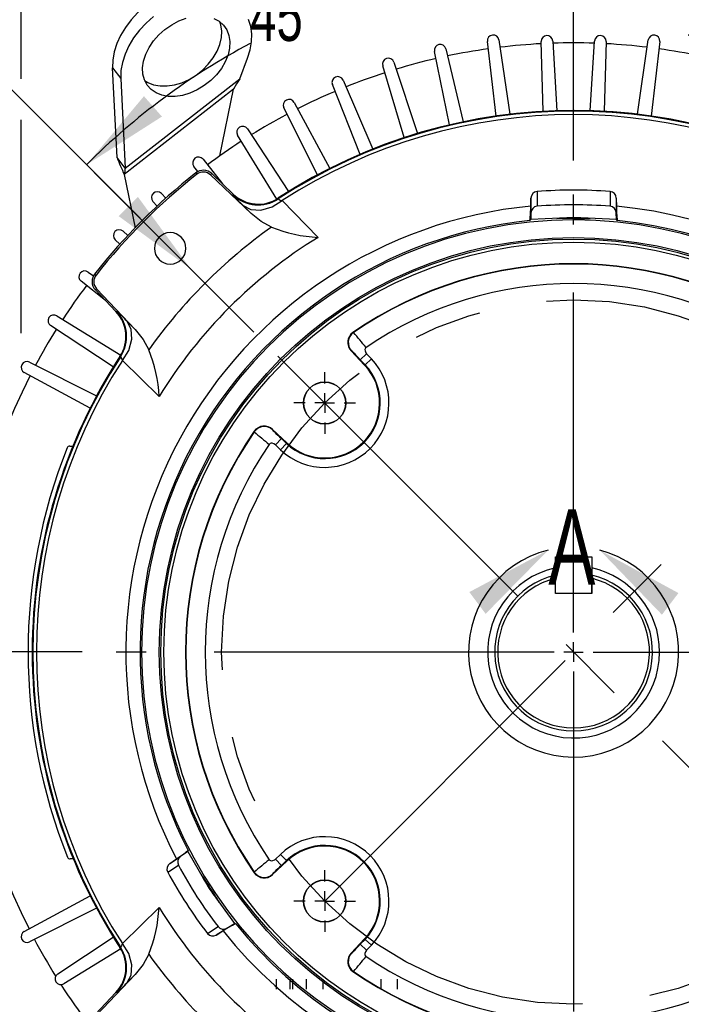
# Model space of a CAD drawing. Header units: inches. Extents: x 0 to 77, y 0 to 59.5.
# Tile 10 of 16: x 55 to 61.8, y 17.2 to 27.4. Entities that reach past the tile are written whole.
import ezdxf

# ---------------------------------------------------------------- set-up
doc = ezdxf.new("R2010")
doc.units = ezdxf.units.IN
doc.header["$LTSCALE"] = 7
doc.header["$MEASUREMENT"] = 0
doc.linetypes.add('CENTERX2', pattern=[0.8, 0.5, -0.1, 0.1, -0.1])
doc.linetypes.add('HIDDEN', pattern=[0.075, 0.05, -0.025])
doc.layers.add('CENTER', color=40, linetype='CENTERX2')
doc.layers.add('HIDDEN', color=102, linetype='HIDDEN')
doc.layers.add('DIMENSIONS', color=140, linetype='Continuous', lineweight=25)
doc.layers.add('TEXT', color=140, linetype='Continuous', lineweight=25)
doc.styles.add('SLDTEXTSTYLE0', font='TXT', dxfattribs={"width": 0.7})
doc.dimstyles.new('SLDDIMSTYLE0', dxfattribs={"dimtxt": 0.518519, "dimasz": 0.91, "dimexe": 0, "dimexo": 0.0625, "dimgap": 0.12963, "dimtad": 0, "dimtih": 1, "dimtoh": 1, "dimrnd": 1e-09, "dimzin": 12, "dimdsep": 46, "dimtxsty": 'SLDTEXTSTYLE0', "dimsah": 1, "dimcen": 0, "dimadec": 0, "dimazin": 3, "dimtfac": 1, "dimtofl": 0, "dimtmove": 0, "dimatfit": 3, "dimfxl": 0, "dimfrac": 2, "dimtolj": 1, "dimtzin": 12, "dimarcsym": 0})
doc.dimstyles.new('SLDDIMSTYLE1', dxfattribs={"dimtxt": 0.518519, "dimasz": 0.91, "dimexe": 0, "dimexo": 0.0625, "dimgap": 0.12963, "dimtad": 0, "dimtih": 1, "dimtoh": 1, "dimrnd": 1e-09, "dimdsep": 46, "dimtxsty": 'SLDTEXTSTYLE0', "dimsah": 1, "dimcen": 0.09, "dimadec": 0, "dimazin": 2, "dimtfac": 1, "dimtmove": 0, "dimatfit": 0, "dimfxl": 0, "dimfrac": 2, "dimtolj": 1, "dimtzin": 12, "dimarcsym": 0})
doc.dimstyles.new('SLDDIMSTYLE2', dxfattribs={"dimtxt": 0.518519, "dimasz": 0.91, "dimexe": 0, "dimexo": 0.0625, "dimgap": 0.12963, "dimtad": 0, "dimtih": 1, "dimtoh": 1, "dimrnd": 1e-09, "dimzin": 12, "dimdsep": 46, "dimtxsty": 'SLDTEXTSTYLE0', "dimsah": 1, "dimcen": 0.09, "dimadec": 0, "dimazin": 3, "dimtfac": 1, "dimtofl": 0, "dimtmove": 0, "dimatfit": 3, "dimfxl": 0, "dimfrac": 2, "dimtolj": 1, "dimtzin": 12, "dimarcsym": 0})
doc.dimstyles.new('SLDDIMSTYLE3', dxfattribs={"dimtxt": 0.518519, "dimasz": 0.91, "dimexe": 0, "dimexo": 0.0625, "dimgap": 0.12963, "dimtad": 0, "dimtih": 1, "dimtoh": 1, "dimdec": 4, "dimlfac": 7, "dimzin": 12, "dimdsep": 46, "dimtxsty": 'SLDTEXTSTYLE0', "dimsah": 1, "dimcen": 0.09, "dimadec": 0, "dimazin": 3, "dimtfac": 1, "dimtdec": 0, "dimtofl": 0, "dimtmove": 0, "dimatfit": 3, "dimfxl": 0, "dimfrac": 2, "dimtolj": 1, "dimtzin": 12, "dimarcsym": 0})
doc.dimstyles.new('SLDDIMSTYLE4', dxfattribs={"dimtxt": 0.518519, "dimasz": 0.91, "dimexe": 0, "dimexo": 0.0625, "dimgap": 0.12963, "dimtad": 0, "dimtih": 1, "dimtoh": 1, "dimrnd": 1e-09, "dimzin": 4, "dimdsep": 46, "dimtxsty": 'SLDTEXTSTYLE0', "dimsah": 1, "dimcen": 0.09, "dimadec": 0, "dimazin": 1, "dimtfac": 1, "dimtofl": 0, "dimtmove": 0, "dimatfit": 3, "dimfxl": 0, "dimfrac": 2, "dimtolj": 1, "dimtzin": 12, "dimarcsym": 0})
doc.dimstyles.new('SLDDIMSTYLE5', dxfattribs={"dimtxt": 0.518519, "dimasz": 0.91, "dimexe": 0, "dimexo": 0.0625, "dimgap": 0.12963, "dimtad": 0, "dimtih": 1, "dimtoh": 1, "dimrnd": 1e-09, "dimzin": 12, "dimdsep": 46, "dimtxsty": 'SLDTEXTSTYLE0', "dimsah": 1, "dimcen": 0.09, "dimadec": 0, "dimazin": 3, "dimtfac": 1, "dimtmove": 0, "dimatfit": 0, "dimfxl": 0, "dimfrac": 2, "dimtolj": 1, "dimtzin": 12, "dimarcsym": 0})
doc.dimstyles.new('SLDDIMSTYLE6', dxfattribs={"dimtxt": 0.518519, "dimasz": 0.91, "dimexe": 0, "dimexo": 0.0625, "dimgap": 0.12963, "dimtad": 0, "dimtih": 1, "dimtoh": 1, "dimrnd": 1e-09, "dimzin": 12, "dimdsep": 46, "dimtxsty": 'SLDTEXTSTYLE0', "dimsah": 1, "dimcen": 0, "dimadec": 0, "dimazin": 3, "dimtfac": 1, "dimtofl": 0, "dimtmove": 0, "dimatfit": 3, "dimfxl": 0, "dimfrac": 2, "dimtolj": 1, "dimtzin": 12, "dimarcsym": 0})

# ---------------------------------------------------------------- blocks, each defined once
blk = doc.blocks.new('_D')
at = {"layer": 'DIMENSIONS'}
for p, q in [((68.165, 23.379), (67.991, 23.379)), ((67.991, 23.379), (67.991, 22.555)), ((70.138, 23.379), (70.312, 23.379)), ((70.312, 23.379), (70.312, 22.555)), ((64.14, 22.07), (65.692, 22.626)), ((65.692, 22.626), (67.379, 22.626)), ((67.991, 22.555), (68.165, 22.555)), ((70.312, 22.555), (70.138, 22.555))]:
    blk.add_line(p, q, dxfattribs=at)
blk.add_solid([(64.14, 22.07), (65.044, 22.245), (64.949, 22.509)], dxfattribs=at)
at = {"layer": 'DIMENSIONS', "char_height": 0.5185, "attachment_point": 1, "style": 'SLDTEXTSTYLE0'}
for s, insert in [('%%c', (67.989, 24.164)), ('7.25', (68.773, 24.164)), ('184.2', (68.165, 23.223)), ('B.C.', (68.435, 22.283))]:
    blk.add_mtext(s, dxfattribs=dict(at, insert=insert))
blk = doc.blocks.new('_D_1')
at = {"layer": 'DIMENSIONS'}
for p, q in [((69.022, 29.441), (68.848, 29.441)), ((68.848, 29.441), (68.848, 28.616)), ((70.563, 29.441), (70.737, 29.441)), ((70.737, 29.441), (70.737, 28.616)), ((71.497, 29.442), (72.175, 29.442)), ((72.175, 29.442), (72.175, 27.704)), ((68.848, 28.616), (69.022, 28.616)), ((70.737, 28.616), (70.563, 28.616)), ((64.995, 27.704), (73.05, 27.704)), ((61.914, 27.196), (73.05, 27.196)), ((72.175, 27.196), (72.175, 25.446))]:
    blk.add_line(p, q, dxfattribs=at)
for points in [[(72.175, 27.704), (72.315, 28.614), (72.035, 28.614)], [(72.175, 27.196), (72.035, 26.286), (72.315, 26.286)]]:
    blk.add_solid(points, dxfattribs=at)
at = {"layer": 'DIMENSIONS', "char_height": 0.5185, "attachment_point": 1, "style": 'SLDTEXTSTYLE0'}
for s, insert in [('0.51', (69.022, 30.225)), ('12.9', (69.022, 29.284))]:
    blk.add_mtext(s, dxfattribs=dict(at, insert=insert))
blk = doc.blocks.new('_D_2')
at = {"layer": 'DIMENSIONS'}
for p, q in [((61.906, 27.197), (73.05, 27.197)), ((72.175, 27.197), (72.175, 21.849)), ((71.189, 20.906), (71.015, 20.906)), ((71.015, 20.906), (71.015, 20.082)), ((73.162, 20.906), (73.336, 20.906)), ((73.336, 20.906), (73.336, 20.082)), ((71.015, 20.082), (71.189, 20.082)), ((73.336, 20.082), (73.162, 20.082)), ((72.175, 14.618), (72.175, 19.966)), ((66.767, 14.618), (73.05, 14.618))]:
    blk.add_line(p, q, dxfattribs=at)
for points in [[(72.175, 27.197), (72.035, 26.287), (72.315, 26.287)], [(72.175, 14.618), (72.315, 15.528), (72.035, 15.528)]]:
    blk.add_solid(points, dxfattribs=at)
at = {"layer": 'DIMENSIONS', "char_height": 0.5185, "attachment_point": 1, "style": 'SLDTEXTSTYLE0'}
for s, insert in [('12.58', (71.189, 21.691)), ('319.5', (71.189, 20.75))]:
    blk.add_mtext(s, dxfattribs=dict(at, insert=insert))
blk = doc.blocks.new('_D_3')
at = {"layer": 'DIMENSIONS'}
for p, q in [((60.728, 25.906), (60.728, 28.813)), ((57.434, 24.139), (55.094, 26.48))]:
    blk.add_line(p, q, dxfattribs=at)
for start, end in [(90, 107.2126), (117.9985, 135)]:
    blk.add_arc((60.728, 20.846), 7.093, start, end, dxfattribs=at)
for points in [[(60.728, 27.938), (59.811, 28.02), (59.829, 27.74)], [(55.713, 25.861), (56.489, 26.357), (56.304, 26.567)]]:
    blk.add_solid(points, dxfattribs=at)
at = {"layer": 'DIMENSIONS', "insert": (57.399, 27.654), "char_height": 0.5185, "attachment_point": 1, "style": 'SLDTEXTSTYLE0'}
blk.add_mtext('45°', dxfattribs=at)
blk = doc.blocks.new('_D_4')
at = {"layer": 'DIMENSIONS'}
for p, q in [((50.879, 29.283), (50.879, 32.423)), ((60.728, 25.906), (60.728, 32.423)), ((50.879, 31.548), (55.47, 31.548)), ((56.173, 31.547), (55.998, 31.547)), ((55.998, 31.547), (55.998, 30.723)), ((58.145, 31.547), (58.319, 31.547)), ((58.319, 31.547), (58.319, 30.723)), ((60.728, 31.548), (58.848, 31.548)), ((55.998, 30.723), (56.173, 30.723)), ((58.319, 30.723), (58.145, 30.723)), ((50.879, 21.056), (50.879, 28.863)), ((50.879, 19.539), (50.879, 20.636))]:
    blk.add_line(p, q, dxfattribs=at)
for points in [[(50.879, 31.548), (51.789, 31.408), (51.789, 31.688)], [(60.728, 31.548), (59.818, 31.688), (59.818, 31.408)]]:
    blk.add_solid(points, dxfattribs=at)
at = {"layer": 'DIMENSIONS', "char_height": 0.5185, "attachment_point": 1, "style": 'SLDTEXTSTYLE0'}
for s, insert in [('9.85', (56.388, 32.332)), ('250.2', (56.173, 31.391))]:
    blk.add_mtext(s, dxfattribs=dict(at, insert=insert))
blk = doc.blocks.new('_D_6')
at = {"layer": 'DIMENSIONS'}
for p, q in [((48.97, 20.846), (48.97, 22.596)), ((55.667, 20.846), (48.095, 20.846)), ((48.2, 19.939), (48.026, 19.939)), ((48.026, 19.939), (48.026, 19.114)), ((49.741, 19.939), (49.915, 19.939)), ((49.915, 19.939), (49.915, 19.114)), ((48.026, 19.114), (48.2, 19.114)), ((49.915, 19.114), (49.741, 19.114)), ((51.357, 19.034), (48.095, 19.034)), ((48.97, 19.034), (48.97, 17.284))]:
    blk.add_line(p, q, dxfattribs=at)
for points in [[(48.97, 20.846), (49.11, 21.756), (48.83, 21.756)], [(48.97, 19.034), (48.83, 18.124), (49.11, 18.124)]]:
    blk.add_solid(points, dxfattribs=at)
at = {"layer": 'DIMENSIONS', "char_height": 0.5185, "attachment_point": 1, "style": 'SLDTEXTSTYLE0'}
for s, insert in [('1.81', (48.2, 20.723)), ('46.0', (48.2, 19.782))]:
    blk.add_mtext(s, dxfattribs=dict(at, insert=insert))
blk = doc.blocks.new('_D_7')
at = {"layer": 'DIMENSIONS'}
for p, q in [((47.831, 29.073), (47.656, 29.073)), ((47.656, 29.073), (47.656, 28.248)), ((49.803, 29.073), (49.977, 29.073)), ((49.977, 29.073), (49.977, 28.248)), ((52.501, 29.073), (50.195, 29.073)), ((56.786, 24.788), (52.501, 29.073)), ((47.656, 28.248), (47.831, 28.248)), ((49.977, 28.248), (49.803, 28.248))]:
    blk.add_line(p, q, dxfattribs=at)
blk.add_solid([(56.786, 24.788), (56.242, 25.53), (56.044, 25.332)], dxfattribs=at)
at = {"layer": 'DIMENSIONS', "char_height": 0.5185, "attachment_point": 1, "style": 'SLDTEXTSTYLE0'}
for s, insert in [('%%c', (47.439, 29.858)), ('11.15', (48.222, 29.858)), ('283.2', (47.831, 28.917))]:
    blk.add_mtext(s, dxfattribs=dict(at, insert=insert))
blk = doc.blocks.new('_D_8')
at = {"layer": 'DIMENSIONS'}
for p, q in [((60.728, 25.906), (60.728, 32.423)), ((67.128, 27.914), (67.128, 32.423)), ((60.728, 31.548), (62.239, 31.548)), ((62.942, 31.547), (62.767, 31.547)), ((62.767, 31.547), (62.767, 30.723)), ((64.914, 31.547), (65.088, 31.547)), ((65.088, 31.547), (65.088, 30.723)), ((67.128, 31.548), (65.617, 31.548)), ((62.767, 30.723), (62.942, 30.723)), ((65.088, 30.723), (64.914, 30.723)), ((67.128, 27.406), (67.128, 27.494)), ((67.128, 26.105), (67.128, 26.986)), ((67.128, 22.836), (67.128, 25.685)), ((67.128, 20.919), (67.128, 22.416))]:
    blk.add_line(p, q, dxfattribs=at)
for points in [[(60.728, 31.548), (61.638, 31.408), (61.638, 31.688)], [(67.128, 31.548), (66.218, 31.688), (66.218, 31.408)]]:
    blk.add_solid(points, dxfattribs=at)
at = {"layer": 'DIMENSIONS', "char_height": 0.5185, "attachment_point": 1, "style": 'SLDTEXTSTYLE0'}
for s, insert in [('6.40', (63.157, 32.332)), ('162.5', (62.942, 31.391))]:
    blk.add_mtext(s, dxfattribs=dict(at, insert=insert))
blk = doc.blocks.new('_D_10')
at = {"layer": 'DIMENSIONS'}
for p, q in [((53.103, 28.681), (53.103, 30.485)), ((60.728, 25.906), (60.728, 30.485)), ((53.103, 29.61), (55.227, 29.61)), ((55.929, 29.609), (55.755, 29.609)), ((55.755, 29.609), (55.755, 28.784)), ((57.902, 29.609), (58.076, 29.609)), ((58.076, 29.609), (58.076, 28.784)), ((60.728, 29.61), (58.604, 29.61)), ((55.755, 28.784), (55.929, 28.784)), ((58.076, 28.784), (57.902, 28.784)), ((53.103, 21.671), (53.103, 28.261))]:
    blk.add_line(p, q, dxfattribs=at)
for points in [[(53.103, 29.61), (54.013, 29.47), (54.013, 29.75)], [(60.728, 29.61), (59.818, 29.75), (59.818, 29.47)]]:
    blk.add_solid(points, dxfattribs=at)
at = {"layer": 'DIMENSIONS', "char_height": 0.5185, "attachment_point": 1, "style": 'SLDTEXTSTYLE0'}
for s, insert in [('7.63', (56.145, 30.393)), ('193.7', (55.929, 29.453))]:
    blk.add_mtext(s, dxfattribs=dict(at, insert=insert))
blk = doc.blocks.new('_D_16')
at = {"layer": 'DIMENSIONS'}
for p, q in [((55.04, 31.758), (55.04, 34.465)), ((67.128, 27.914), (67.128, 34.465)), ((55.04, 33.59), (59.395, 33.59)), ((60.097, 33.589), (59.923, 33.589)), ((59.923, 33.589), (59.923, 32.765)), ((62.07, 33.589), (62.244, 33.589)), ((62.244, 33.589), (62.244, 32.765)), ((67.128, 33.59), (62.772, 33.59)), ((59.923, 32.765), (60.097, 32.765)), ((62.244, 32.765), (62.07, 32.765)), ((55.04, 29.82), (55.04, 31.338)), ((55.04, 26.744), (55.04, 29.4)), ((67.128, 27.406), (67.128, 27.494)), ((67.128, 26.105), (67.128, 26.986)), ((55.04, 24.126), (55.04, 26.324)), ((67.128, 22.836), (67.128, 25.685)), ((67.128, 20.919), (67.128, 22.416))]:
    blk.add_line(p, q, dxfattribs=at)
for points in [[(55.04, 33.59), (55.95, 33.45), (55.95, 33.73)], [(67.128, 33.59), (66.218, 33.73), (66.218, 33.45)]]:
    blk.add_solid(points, dxfattribs=at)
at = {"layer": 'DIMENSIONS', "char_height": 0.5185, "attachment_point": 1, "style": 'SLDTEXTSTYLE0'}
for s, insert in [('12.09', (60.097, 34.374)), ('307.0', (60.097, 33.433))]:
    blk.add_mtext(s, dxfattribs=dict(at, insert=insert))
blk = doc.blocks.new('SW_CENTERMARKSYMBOL_0')
at = {"layer": 'CENTER', "color": 0}
for p, q in [((0, 0.2), (0, 4.711)), ((-0.2, 0), (-4.711, 0)), ((0, 0), (-0.1, 0)), ((0, 0), (0, 0.1)), ((0, 0), (0, -0.1)), ((0, 0), (0.1, 0)), ((0.2, 0), (4.711, 0)), ((0, -0.2), (0, -4.711))]:
    blk.add_line(p, q, dxfattribs=at)
blk = doc.blocks.new('SW_CENTERMARKSYMBOL_1')
at = {"layer": 'CENTER', "color": 0}
for p, q in [((0, 0.2), (0, 0.318)), ((-0.2, 0), (-0.318, 0)), ((0, 0), (-0.1, 0)), ((0, 0), (0, 0.1)), ((0, 0), (0, -0.1)), ((0, 0), (0.1, 0)), ((0.2, 0), (0.318, 0)), ((0, -0.2), (0, -0.318))]:
    blk.add_line(p, q, dxfattribs=at)
blk = doc.blocks.new('SW_CENTERMARKSYMBOL_4')
at = {"layer": 'CENTER', "color": 0}
for p, q in [((0, 0.2), (0, 0.318)), ((-0.2, 0), (-0.318, 0)), ((0, 0), (-0.1, 0)), ((0, 0), (0, 0.1)), ((0, 0), (0, -0.1)), ((0, 0), (0.1, 0)), ((0.2, 0), (0.318, 0)), ((0, -0.2), (0, -0.318))]:
    blk.add_line(p, q, dxfattribs=at)

msp = doc.modelspace()

# ---------------------------------------------------------------- linework, layer by layer
for p, q in [((59.929424, 26.362913), (59.840245, 27.129979)), ((59.959205, 27.145641), (60.071596, 26.381631)), ((60.413463, 26.411536), (60.393689, 27.129555)), ((60.513559, 27.134789), (60.55644, 26.417778)), ((60.899756, 26.417778), (60.942636, 27.134789)), ((61.062506, 27.129555), (61.042732, 26.411536)), ((61.3846, 26.381631), (61.496991, 27.145641)), ((61.61595, 27.129979), (61.526771, 26.362913)), ((59.451606, 26.27231), (59.295912, 27.028684)), ((59.413054, 27.054654), (59.591605, 26.303347)), ((55.980496, 26.858334), (56.065082, 26.750068)), ((56.02759, 25.93471), (55.980496, 26.858334)), ((57.290156, 26.746783), (57.371364, 26.958867)), ((58.983503, 26.140406), (58.762479, 26.880333)), ((58.876912, 26.916414), (59.120264, 26.183527)), ((56.065082, 26.750068), (56.112177, 25.826444)), ((56.112177, 25.826444), (57.290156, 26.746783)), ((58.528677, 25.968207), (58.244006, 26.686055)), ((58.354858, 26.731971), (58.66116, 26.023083)), ((57.226823, 26.64077), (56.10123, 25.76136)), ((57.085759, 25.952974), (57.226823, 26.64077)), ((57.850866, 26.502731), (58.217786, 25.823236)), ((58.09059, 25.757022), (57.744437, 26.447327)), ((57.672576, 25.508459), (57.267577, 26.165968)), ((57.368772, 26.230437), (57.793517, 25.585507)), ((56.112177, 25.826444), (56.02759, 25.93471)), ((56.912244, 25.917162), (57.111485, 25.665499)), ((56.10123, 25.76136), (56.213618, 25.213385)), ((56.857212, 25.790107), (56.817053, 25.844119)), ((56.837833, 25.777538), (56.84899, 25.763393)), ((57.001292, 25.770068), (56.988891, 25.757)), ((57.408196, 25.359094), (56.988891, 25.757)), ((57.001292, 25.770068), (57.22391, 25.558812)), ((56.484757, 25.56529), (56.529538, 25.517883)), ((57.223207, 25.551098), (57.22391, 25.558812)), ((60.35147, 25.585285), (60.35147, 25.433505)), ((61.103726, 25.585364), (61.103726, 25.433587)), ((56.439617, 25.435486), (56.396294, 25.484228)), ((57.408196, 25.359094), (57.32464, 25.442551)), ((57.686515, 25.516594), (57.686066, 25.509046)), ((57.726575, 25.491745), (58.097037, 25.114015)), ((60.286334, 25.435277), (60.288491, 25.518241)), ((60.288491, 25.518241), (60.288491, 25.365851)), ((61.166704, 25.518335), (61.166704, 25.365948)), ((61.166704, 25.518335), (61.168862, 25.435373)), ((60.288491, 25.365851), (60.286732, 25.2977)), ((61.168464, 25.297799), (61.166704, 25.365948)), ((60.286728, 25.297702), (60.277418, 25.287408)), ((61.177777, 25.287509), (61.168468, 25.297801)), ((56.089565, 25.177499), (56.138307, 25.134175)), ((56.05591, 25.044255), (56.008503, 25.089036)), ((55.729674, 24.75674), (55.783686, 24.716581)), ((55.796254, 24.73596), (55.810399, 24.724802)), ((55.908294, 24.462308), (55.656631, 24.661549)), ((55.816793, 24.584902), (55.803725, 24.572501)), ((56.014981, 24.349883), (55.803725, 24.572501)), ((55.816793, 24.584902), (56.214699, 24.165597)), ((56.014981, 24.349883), (56.022695, 24.350585)), ((55.407824, 24.306216), (56.065334, 23.901216)), ((56.131242, 24.249153), (56.214699, 24.165597)), ((55.988286, 23.780275), (55.343356, 24.205021)), ((58.461667, 24.13349), (58.456005, 24.13399)), ((58.441947, 23.944594), (58.436398, 23.945172)), ((58.436398, 23.945172), (58.575463, 23.798628)), ((55.126465, 23.829355), (55.816771, 23.483202)), ((56.064747, 23.887727), (56.057198, 23.887278)), ((56.459778, 23.476756), (56.082048, 23.847217)), ((58.53172, 23.854624), (58.596637, 23.916228)), ((58.580407, 23.803319), (58.53172, 23.854624)), ((58.645324, 23.864923), (58.580407, 23.803319)), ((58.596637, 23.916228), (58.645324, 23.864923)), ((58.59664, 23.91623), (58.596666, 23.916255)), ((55.750557, 23.356007), (55.071062, 23.722926)), ((58.575463, 23.798628), (58.580407, 23.803319)), ((57.439803, 23.117788), (57.440303, 23.112125)), ((57.628621, 23.137395), (57.629199, 23.131845)), ((57.775165, 22.99833), (57.628621, 23.137395)), ((57.657565, 22.977155), (57.719169, 23.042072)), ((57.719169, 23.042072), (57.770474, 22.993386)), ((55.541438, 22.965695), (55.57221, 22.965695)), ((57.657538, 22.977127), (57.657563, 22.977153)), ((57.70887, 22.928469), (57.657565, 22.977155)), ((57.70887, 22.928469), (57.770474, 22.993386)), ((57.775165, 22.99833), (57.770474, 22.993386)), ((60.540598, 21.449195), (60.540598, 21.824194)), ((60.540598, 21.824194), (60.915598, 21.824194)), ((60.915598, 21.824194), (60.915598, 21.449195)), ((60.540598, 21.604369), (60.540598, 21.636264)), ((60.540598, 21.449195), (60.540598, 21.604369)), ((60.915598, 21.449195), (60.915598, 21.604369)), ((60.915598, 21.449195), (60.540598, 21.449195)), ((60.915598, 21.449195), (60.540598, 21.449195)), ((56.754613, 18.790999), (56.681268, 18.740631)), ((56.757966, 18.803642), (56.754609, 18.791002)), ((57.657565, 18.714235), (57.70887, 18.762921)), ((57.70887, 18.762921), (57.770474, 18.698004)), ((55.576333, 18.715695), (55.545423, 18.715695)), ((56.548495, 18.579314), (56.658695, 18.650879)), ((56.57041, 18.66864), (56.681268, 18.740631)), ((56.57041, 18.66864), (56.638812, 18.715633)), ((57.628621, 18.553995), (57.775165, 18.69306)), ((57.657563, 18.714237), (57.657538, 18.714263)), ((57.719169, 18.649318), (57.657565, 18.714235)), ((57.770474, 18.698004), (57.719169, 18.649318)), ((57.775165, 18.69306), (57.770474, 18.698004)), ((57.440303, 18.579265), (57.439803, 18.573602)), ((57.629199, 18.559545), (57.628621, 18.553995)), ((55.071062, 17.968464), (55.750557, 18.335384)), ((55.816771, 18.208188), (55.126465, 17.862035)), ((56.082048, 17.844173), (56.459778, 18.214634)), ((57.157776, 18.00293), (57.235596, 18.050657)), ((57.235597, 18.050652), (57.248421, 18.048593)), ((56.95827, 17.948462), (57.066883, 18.018997)), ((57.048798, 17.932159), (57.157776, 18.00293)), ((57.119552, 17.975535), (57.048798, 17.932159)), ((55.41581, 17.532526), (55.98841, 17.910914)), ((58.575463, 17.892762), (58.436398, 17.746218)), ((58.53172, 17.836766), (58.580407, 17.888071)), ((58.575463, 17.892762), (58.580407, 17.888071)), ((58.645324, 17.826467), (58.580407, 17.888071)), ((56.065204, 17.790371), (55.480277, 17.431333)), ((56.057198, 17.804112), (56.064747, 17.803663)), ((58.436398, 17.746218), (58.441947, 17.746796)), ((58.596637, 17.775162), (58.53172, 17.836766)), ((58.645324, 17.826467), (58.596637, 17.775162)), ((58.596666, 17.775135), (58.59664, 17.77516)), ((58.456005, 17.5574), (58.461667, 17.5579)), ((55.816793, 17.106488), (56.214699, 17.525793)), ((56.214699, 17.525793), (56.131242, 17.442237)), ((55.803725, 17.118889), (56.014981, 17.341507)), ((56.022695, 17.340805), (56.014981, 17.341507))]:
    msp.add_line(p, q)
at = {"flags": 128}
for points in [[(57.246057, 27.547758), (57.214612, 27.583159), (57.158038, 27.629544), (57.092121, 27.665834), (57.018085, 27.691353), (56.937307, 27.70563), (56.851286, 27.708398), (56.761621, 27.699606), (56.669976, 27.679417), (56.578053, 27.648206), (56.487561, 27.606554), (56.40018, 27.555232), (56.317532, 27.495196), (56.241154, 27.42756), (56.172463, 27.35358), (56.112735, 27.27463), (56.06308, 27.192176), (56.024421, 27.107751), (55.997474, 27.022922), (55.982741, 26.939265), (55.980496, 26.858334)], [(56.402119, 27.386931), (56.32574, 27.319294), (56.257049, 27.245314), (56.197321, 27.166364), (56.147667, 27.083911), (56.109007, 26.999486), (56.08206, 26.914657), (56.067327, 26.831), (56.065082, 26.750068)], [(57.022418, 27.367933), (57.077537, 27.33834), (57.122936, 27.298374), (57.157309, 27.249183), (57.179665, 27.192184), (57.189363, 27.129016), (57.186122, 27.061496), (57.170037, 26.991567), (57.14157, 26.92124), (57.101541, 26.852539), (57.0511, 26.78744), (56.991698, 26.727816), (56.925045, 26.675381), (56.853058, 26.631645), (56.777809, 26.597866), (56.701461, 26.575016), (56.626211, 26.563751), (56.554224, 26.564396), (56.487571, 26.576932), (56.42817, 26.600999), (56.377729, 26.635905), (56.337699, 26.680644), (56.309232, 26.733931), (56.293147, 26.794232), (56.289907, 26.859812), (56.299604, 26.928785), (56.321961, 26.999167), (56.356333, 27.068932), (56.401732, 27.136074), (56.456852, 27.198662), (56.520107, 27.254893), (56.589677, 27.303152), (56.663562, 27.34205), (56.739635, 27.370467)], [(56.310845, 26.729915), (56.343584, 26.709265), (56.402985, 26.685198), (56.469638, 26.672661), (56.541625, 26.672016), (56.616874, 26.683281), (56.693222, 26.706132), (56.768472, 26.739911), (56.840459, 26.783647), (56.907112, 26.836081), (56.966513, 26.895705), (57.016954, 26.960805), (57.056984, 27.029506), (57.085451, 27.099833), (57.101536, 27.169762), (57.104776, 27.237282), (57.095079, 27.30045), (57.083838, 27.333844)], [(57.371364, 26.958867), (57.397906, 27.043682), (57.412222, 27.127272), (57.414045, 27.208085), (57.403341, 27.28462), (57.380311, 27.355455)], [(57.290156, 26.746783), (57.257726, 26.695847), (57.226823, 26.64077)], [(57.324639, 25.44255), (57.403229, 25.399961), (57.508537, 25.393183), (57.623186, 25.426882), (57.726575, 25.491745)], [(57.616965, 25.219753), (57.510482, 25.277601), (57.408196, 25.359094)], [(61.168468, 25.297801), (60.729752, 25.319529), (60.286728, 25.297702)], [(60.728098, 25.306998), (60.662311, 25.306856), (60.606487, 25.30666), (60.56921, 25.306948), (60.556098, 25.308189), (60.569195, 25.310398), (60.606502, 25.313033), (60.662367, 25.315181), (60.728098, 25.316006)], [(60.728098, 25.316006), (60.767688, 25.31571), (60.805194, 25.314863), (60.838588, 25.313588), (60.866029, 25.312063), (60.885991, 25.310498), (60.897461, 25.309073), (60.899809, 25.307938), (60.89291, 25.30717)], [(56.082048, 23.847217), (56.146911, 23.950607), (56.180609, 24.065256), (56.173831, 24.170563), (56.131242, 24.249153)], [(56.214699, 24.165597), (56.296192, 24.06331), (56.35404, 23.956828)], [(58.458881, 23.929181), (58.450176, 23.937695), (58.441947, 23.944594)], [(58.59052, 23.979954), (58.584975, 23.974795), (58.580776, 23.967188), (58.578973, 23.958379), (58.580426, 23.94439), (58.588629, 23.926375), (58.596666, 23.916255)], [(57.629199, 23.131845), (57.636097, 23.123617), (57.644612, 23.114911)], [(57.657538, 22.977127), (57.640969, 22.988913), (57.62453, 22.994387), (57.612259, 22.994462), (57.602996, 22.991425), (57.595358, 22.985279), (57.593839, 22.983273)], [(56.754609, 18.791002), (56.975615, 18.410748), (57.235597, 18.050652)], [(57.593839, 18.708117), (57.598998, 18.702572), (57.606605, 18.698373), (57.615413, 18.69657), (57.629402, 18.698023), (57.647418, 18.706227), (57.657538, 18.714263)], [(57.644612, 18.576479), (57.636097, 18.567773), (57.629199, 18.559545)], [(56.131242, 17.442237), (56.173832, 17.520827), (56.180609, 17.626134), (56.146911, 17.740783), (56.082048, 17.844173)], [(58.441947, 17.746796), (58.450176, 17.753695), (58.458881, 17.76221)], [(58.596666, 17.775135), (58.584879, 17.758567), (58.579405, 17.742127), (58.579331, 17.729856), (58.582368, 17.720594), (58.588514, 17.712956), (58.59052, 17.711436)], [(56.35404, 17.734562), (56.296192, 17.62808), (56.214699, 17.525793)]]:
    msp.add_lwpolyline(points, dxfattribs=at)
for centre, radius in [((60.728098, 20.845695), 4.266), ((60.728098, 20.845695), 4.25), ((60.728098, 20.845695), 4.219), ((58.164836, 23.408957), 0.217758), ((58.164836, 23.408957), 0.215386), ((58.164836, 18.282433), 0.217758), ((58.164836, 18.282433), 0.215386)]:
    msp.add_circle(centre, radius)
for centre, radius, start, end in [((59.899844, 27.136908), 0.06, 8.3685639, 186.6314361), ((60.453666, 27.131207), 0.06, 3.4224695, 181.5775305), ((61.002529, 27.131207), 0.06, 358.4224695, 176.5775305), ((61.556352, 27.136908), 0.06, 353.3685639, 171.6314361), ((59.35468, 27.040781), 0.06, 13.3685639, 191.6314361), ((60.728098, 20.83188), 6.284284, 93.0447508, 96.92605), ((60.728098, 20.83188), 6.284284, 88.0557413, 91.9442587), ((60.728098, 20.83188), 6.284284, 83.07395, 86.9552492), ((60.728098, 20.83188), 6.284284, 98.0410622, 101.9152553), ((60.728098, 20.83188), 6.284284, 78.0847447, 81.9589378), ((58.819969, 26.897506), 0.06, 18.3685639, 196.6314361), ((60.728098, 20.83188), 6.284284, 103.0302099, 106.9046823), ((58.29978, 26.708173), 0.06, 23.3685639, 201.6314361), ((60.728098, 20.83188), 6.284284, 108.0195509, 111.8944114), ((60.728098, 20.83188), 6.284284, 113.0091665, 116.8845208), ((57.798072, 26.474222), 0.06, 28.3685639, 206.6314361), ((60.728098, 20.83188), 6.284284, 117.9991355, 121.8750858), ((60.728098, 20.845695), 5.574727, 56.7348335, 123.0986359), ((60.728098, 20.845695), 5.567836, 56.8824851, 123.1175147), ((60.728098, 20.845695), 5.531267, 57.1360249, 122.8639749), ((57.318663, 26.197435), 0.06, 33.3685639, 211.6314361), ((60.728098, 20.83188), 6.284284, 122.9895344, 126.8661782), ((58.183882, 26.7484), 2.304709, 200.6743186, 205.357875), ((56.865202, 25.879919), 0.06, 38.3685639, 216.6314361), ((60.728098, 20.845695), 6.2815, 128.2665699, 141.7334301), ((60.728098, 20.845695), 6.263484, 128.2665699, 141.7334301), ((56.523895, 25.723736), 0.424336, 165.9927782, 174.9131449), ((56.915248, 25.679396), 0.125, 46.5, 128.2665699), ((56.915248, 25.679396), 0.106984, 46.5, 128.2665699), ((56.44114, 25.524088), 0.06, 43.3685639, 221.6314361), ((57.925236, 26.10545), 0.894511, 218.296157, 227.8229758), ((57.481284, 25.823382), 0.375157, 226.5344453, 303.0831514), ((57.481966, 25.83086), 0.374971, 226.5120087, 303.0592473), ((60.357989, 25.516059), 0.069533, 95.3803775, 178.2018244), ((60.728098, 20.845695), 4.754531, 90, 94.5434209), ((60.728098, 20.845695), 4.754531, 85.4686678, 90), ((61.097213, 25.516144), 0.069526, 1.8052313, 84.6250386), ((57.743395, 25.587204), 0.096929, 233.7399853, 260.0073948), ((60.728098, 20.83188), 4.617013, 85.3334069, 94.6790442), ((60.728098, 20.845695), 4.610794, 95.4979885, 207.5144953), ((60.728098, 20.845695), 4.610794, 218.4979885, 84.5144953), ((59.311716, 25.419836), 0.97474, 352.1916654, 0.9076885), ((60.358182, 25.364117), 0.069713, 95.5255234, 178.5742177), ((61.096856, 25.364051), 0.069874, 1.5556224, 84.3574049), ((62.143394, 25.419932), 0.974655, 179.0922066, 187.808682), ((60.728098, 20.845695), 4.464519, 95.7936992, 207.2192001), ((60.728098, 20.845695), 4.447922, 90, 180), ((60.728098, 20.845695), 4.464519, 218.7936992, 84.2192001), ((60.799726, 35.608589), 10.30184, 269.6016199, 270.5182691), ((60.728098, 20.845695), 4.447922, 0, 90), ((56.049704, 25.132653), 0.06, 48.3685639, 226.6314361), ((60.728098, 20.845695), 5.367637, 125.4230695, 144.5769305), ((56.573845, 24.999947), 0.1625, 0, 180), ((58.16762, 26.577154), 1.464841, 247.9191658, 267.2381485), ((60.728098, 20.845695), 5.014084, 121.6503476, 148.3496525), ((56.573845, 24.999947), 0.1625, 180, 0), ((60.728098, 20.845695), 3.99691, 55.3569309, 124.6430691), ((60.728098, 20.845695), 3.993282, 55.4196929, 124.5803071), ((55.693874, 24.708591), 0.06, 53.3685639, 231.6314361), ((55.894397, 24.658545), 0.125, 141.7334301, 180), ((55.894397, 24.658545), 0.125, 180, 223.5), ((55.894397, 24.658545), 0.106984, 141.7334301, 180), ((55.894397, 24.658545), 0.106984, 180.0001121, 223.5), ((60.728098, 20.845695), 3.793782, 55.7058319, 124.2941498), ((60.728098, 20.83188), 6.284284, 142.9568294, 146.837107), ((55.742932, 24.091827), 0.374971, 326.9407527, 43.4879913), ((55.750411, 24.092508), 0.375157, 326.9168515, 43.465557), ((55.468343, 23.648557), 0.894511, 42.1770242, 51.7038429), ((55.376357, 24.25513), 0.06, 58.3685639, 236.6314361), ((60.728098, 20.83188), 6.284284, 147.9503893, 151.8317558), ((58.527012, 24.031189), 0.12494, 124.6338307, 223.5092384), ((58.532748, 24.030592), 0.125062, 124.6361777, 223.4441294), ((55.590823, 21.593349), 3.833283, 38.506253, 41.5025996), ((54.998325, 23.406545), 1.463138, 2.7505037, 22.0921813), ((56.730787, 22.168042), 2.467371, 43.1220113, 45.5425953), ((55.09957, 23.775721), 0.06, 63.3685639, 241.6314361), ((60.728098, 20.845695), 5.574727, 146.6115817, 179.9999997), ((60.728098, 20.845695), 5.567836, 146.8824851, 213.1175147), ((60.728098, 20.845695), 5.531267, 147.1360249, 212.8639749), ((55.986585, 23.830397), 0.096933, 9.9931797, 36.25945), ((58.164836, 23.408957), 0.6624, 226.5, 43.5), ((58.164836, 23.408957), 0.572905, 226.5, 43.5), ((58.164836, 23.408957), 0.56609, 226.5, 43.5), ((60.728098, 20.83188), 6.284284, 152.9447501, 206.8335198), ((60.728098, 20.845695), 3.99691, 145.3569309, 214.6430691), ((60.728098, 20.845695), 3.993282, 145.4196929, 214.5803071), ((57.542603, 23.046781), 0.12494, 46.4907617, 145.3661693), ((57.543201, 23.041045), 0.125062, 46.5558706, 145.3638224), ((59.978252, 25.980394), 3.829903, 228.4964228, 231.4954139), ((59.405751, 24.843006), 2.467371, 224.4574063, 226.8779888), ((60.798598, 20.845695), 5.688, 158.328965, 201.7800625), ((55.541438, 22.934695), 0.031, 90, 158.328965), ((60.728098, 20.845695), 3.793782, 145.7058319, 214.2941498), ((60.728098, 20.845695), 0.885, 102.2315883, 0), ((60.728098, 20.845695), 0.885, 0, 77.7683663), ((60.728098, 20.845695), 0.8125, 103.3423638, 76.6576362), ((60.728098, 20.845695), 0.7815, 103.8820099, 76.1179899), ((60.728098, 20.845695), 5.574727, 180, 213.2655561), ((60.728098, 20.845695), 4.447922, 180, 270), ((60.728098, 20.845695), 4.447922, 270, 0), ((58.164836, 18.282433), 0.6624, 316.5, 133.5), ((58.164836, 18.282433), 0.572905, 316.5, 133.5), ((56.089526, 19.583958), 1.027475, 302.3166511, 310.5842375), ((58.164836, 18.282433), 0.56609, 316.5, 133.5), ((55.545423, 18.746695), 0.031, 201.7800625, 270), ((56.610095, 18.611552), 0.069526, 124.8052313, 207.6250386), ((56.721035, 18.682915), 0.07009, 124.567122, 207.1979916), ((60.728098, 20.83188), 4.617013, 208.1891303, 217.5347948), ((59.980443, 15.70842), 3.833283, 128.506253, 131.5025996), ((59.405751, 16.848384), 2.467371, 133.1220113, 135.5425953), ((60.728098, 20.845695), 4.754531, 208.4686678, 217.5434209), ((54.338122, 16.772828), 3.11669, 31.8153353, 34.9777797), ((57.933681, 19.070866), 1.160557, 206.1436254, 214.651712), ((57.542603, 18.644609), 0.12494, 214.6338307, 313.5092384), ((57.543201, 18.650345), 0.125062, 214.6361777, 313.4441294), ((57.969931, 19.014621), 1.160326, 211.3474397, 219.8572229), ((54.408045, 16.664575), 3.117006, 31.0223806, 34.1845052), ((54.996638, 18.285217), 1.464841, 337.9191658, 357.2381485), ((60.728098, 20.845695), 5.014084, 211.6503476, 238.3496525), ((57.663317, 17.166562), 0.97474, 115.1916654, 123.9076885), ((55.09957, 17.915669), 0.06, 118.3685639, 296.6314361), ((57.012777, 17.991634), 0.069533, 218.3803765, 301.2018254), ((57.121364, 18.062073), 0.069453, 218.3325006, 301.6193521), ((60.728098, 20.83188), 6.284284, 207.9429863, 211.9304248), ((55.986589, 17.860992), 0.096929, 323.7399852, 350.0073948), ((55.742932, 17.599563), 0.374971, 316.5120087, 33.0592473), ((55.750411, 17.598882), 0.375157, 316.5344453, 33.0831514), ((58.527012, 17.660201), 0.12494, 136.4907617, 235.3661693), ((58.532748, 17.660798), 0.125062, 136.5558706, 235.3638224), ((56.730787, 19.523348), 2.467371, 314.4574063, 316.8779888), ((60.728098, 20.845695), 5.367637, 215.4230695, 234.5769305), ((55.593398, 20.095849), 3.829903, 318.4964227, 321.4954138), ((60.728098, 20.845695), 3.793782, 235.7058319, 304.2941498), ((60.728098, 20.845695), 3.99691, 235.3569309, 304.6430691), ((60.728098, 20.845695), 3.993282, 235.4196929, 304.5803071), ((55.448889, 17.482468), 0.06, 123.4576893, 301.5423107), ((55.468343, 18.042833), 0.894511, 308.296157, 317.8229758), ((60.728098, 20.83188), 6.284284, 212.8560188, 222.006753)]:
    msp.add_arc(centre, radius, start, end)
at = {"color": 179, "linetype": 'Continuous', "lineweight": 18}
msp.add_arc((61.556352, 27.136908), 0.06, 353.3685639, 171.6314361, dxfattribs=at)
at = {"layer": 'CENTER'}
for p, q in [((57.681975, 23.891818), (63.774221, 17.799572)), ((58.164836, 18.282433), (63.29136, 23.408957))]:
    msp.add_line(p, q, dxfattribs=at)
msp.add_circle((60.728098, 20.845695), 3.625, dxfattribs=at)
at = {"layer": 'HIDDEN'}
for p, q in [((57.665598, 17.479695), (57.665598, 17.375695)), ((57.806098, 17.479695), (57.806098, 17.375695)), ((57.837598, 17.375695), (57.837598, 17.479695)), ((57.978098, 17.375695), (57.978098, 17.479695)), ((58.150098, 17.375695), (58.150098, 17.479695)), ((58.743598, 17.479695), (58.743598, 17.375695)), ((58.915598, 17.375695), (58.915598, 17.479695))]:
    msp.add_line(p, q, dxfattribs=at)
at = {"layer": 'TEXT'}
msp.add_arc((60.728098, 20.845695), 1.081565, 103.9554685, 75.4954046, dxfattribs=at)
for points in [[(60.467259, 21.895336), (59.654514, 21.462733), (59.822128, 21.238445)], [(60.998984, 21.892788), (61.63779, 21.229744), (61.807546, 21.452416)]]:
    msp.add_solid(points, dxfattribs=at)

# ---------------------------------------------------------------- block references
at = {"layer": 'CENTER'}
for name, p in [('SW_CENTERMARKSYMBOL_0', (60.728098, 20.845695)), ('SW_CENTERMARKSYMBOL_4', (58.164836, 23.408957)), ('SW_CENTERMARKSYMBOL_1', (58.164836, 18.282433))]:
    msp.add_blockref(name, p, dxfattribs=at)

# ---------------------------------------------------------------- texts
at = {"layer": 'TEXT', "insert": (60.467259, 22.315066), "char_height": 0.777778, "attachment_point": 1, "style": 'SLDTEXTSTYLE0'}
msp.add_mtext('A', dxfattribs=at)

# ---------------------------------------------------------------- dimensions: what is measured, and where the dimension line sits
at = {"layer": 'DIMENSIONS'}
for base, p1, p2, dimstyle, picture, middle in [((55.03957, 33.590494), (67.127558, 20.568908), (55.03957, 23.775721), 'SLDDIMSTYLE2', '_D_16', (61.083564, 33.590494)), ((60.728098, 31.548329), (50.878607, 19.188742), (60.728098, 25.556489), 'SLDDIMSTYLE2', '_D_4', (57.158919, 31.548329)), ((67.127558, 31.548329), (60.728098, 25.556489), (67.127558, 20.568908), 'SLDDIMSTYLE4', '_D_8', (63.927828, 31.548329)), ((53.1030977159, 29.6098325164), (60.7280977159, 25.5564888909), (53.1030977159, 21.3206950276), 'SLDDIMSTYLE2', '_D_10', (56.9155977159, 29.6098325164))]:
    dim = msp.add_linear_dim(base=base, p1=p1, p2=p2, dimstyle=dimstyle, dxfattribs=at)
    dim.commit()
    dim.dimension.update_dxf_attribs({"geometry": picture, "text_midpoint": middle, "dimtype": 160})
for base, p1, p2, dimstyle, picture, middle in [((72.175476, 27.196395), (64.644777, 27.703941), (61.564183, 27.196395), 'SLDDIMSTYLE1', '_D_1', (72.175476, 29.441666)), ((72.175476, 27.196908), (66.417098, 14.617695), (61.556352, 27.196908), 'SLDDIMSTYLE2', '_D_2', (72.175476, 20.907302)), ((48.970337, 20.845695), (51.706588, 19.033695), (56.017304, 20.845695), 'SLDDIMSTYLE5', '_D_6', (48.970337, 19.939695))]:
    dim = msp.add_linear_dim(base=base, p1=p1, p2=p2, angle=90, dimstyle=dimstyle, dxfattribs=at)
    dim.commit()
    dim.dimension.update_dxf_attribs({"geometry": picture, "text_midpoint": middle, "dimtype": 160})
dim = msp.add_diameter_dim_2p(p1=(64.670025, 16.903768), p2=(56.786171, 24.787622), dimstyle='SLDDIMSTYLE6', dxfattribs=at)
dim.commit()
dim.dimension.update_dxf_attribs({"geometry": '_D_7', "text_midpoint": (48.816922, 29.073076), "dimtype": 163})
dim = msp.add_angular_dim_2l(base=(59.666745, 27.858337), line1=((60.728098, 25.556489), (60.728098, 16.134901)), line2=((57.681975, 23.891818), (63.774221, 17.799572)), dimstyle='SLDDIMSTYLE3', dxfattribs=at)
dim.commit()
dim.dimension.update_dxf_attribs({"geometry": '_D_3', "text_midpoint": (58.013914, 27.398315), "dimtype": 162})
dim = msp.add_diameter_dim_2p(p1=(57.315988, 19.621712), p2=(64.140207, 22.069678), text='<>\\PB.C.', dimstyle='SLDDIMSTYLE0', dxfattribs=at)
dim.commit()
dim.dimension.update_dxf_attribs({"geometry": '_D', "text_midpoint": (69.151643, 22.967166), "dimtype": 163})

doc.saveas('drawing.dxf')
